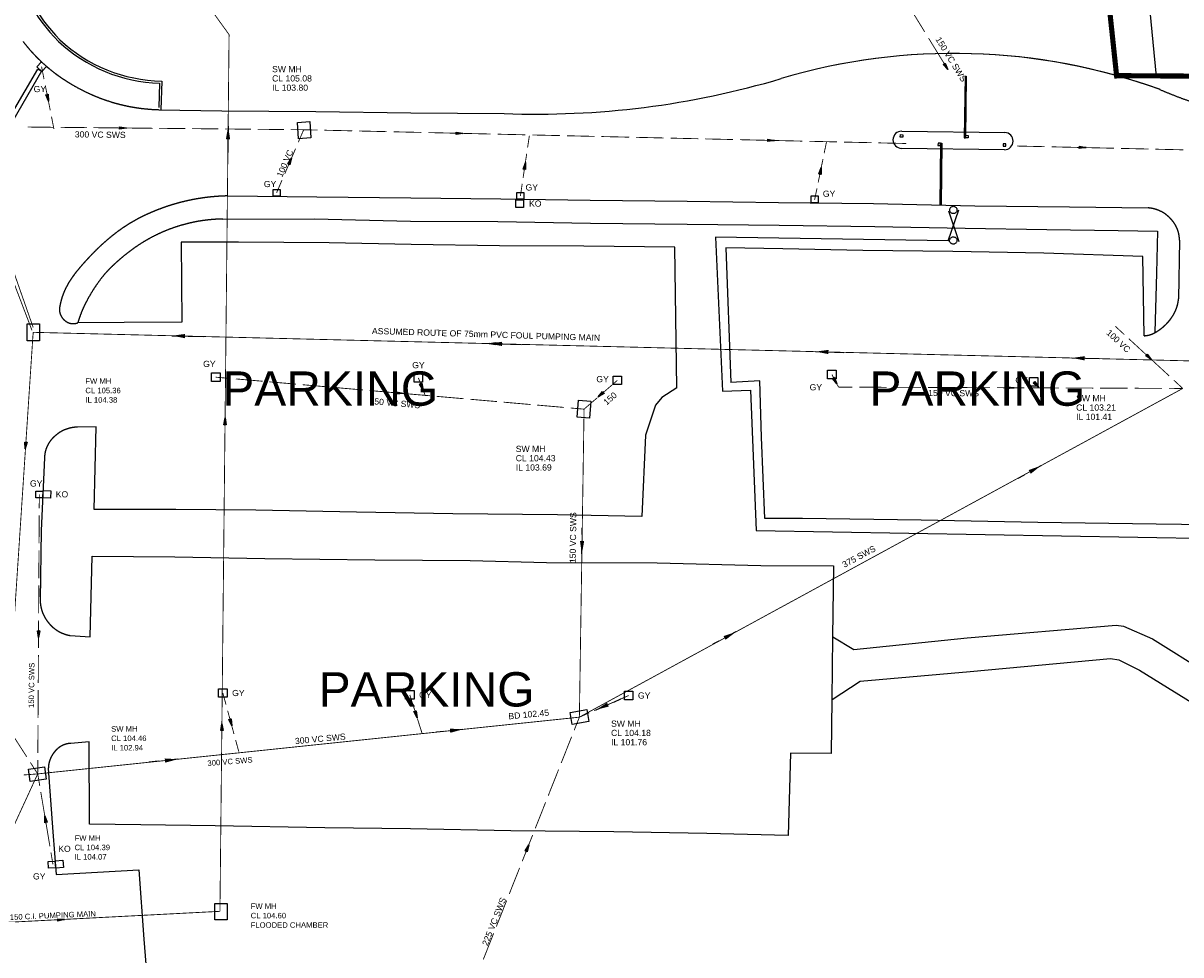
# Model space of a CAD drawing. Extents: x 14683 to 402730, y 286898 to 590920.
# Tile 26 of 39: x 254964 to 322406, y 357712 to 412011. Entities that reach past the tile are written whole.
import ezdxf

# ---------------------------------------------------------------- set-up
doc = ezdxf.new("R2010")
doc.units = 0
doc.header["$LTSCALE"] = 1500
doc.header["$MEASUREMENT"] = 0
for name, pattern in [('01-SITE PLAN$0$ECL-001', [100, 50, 0, 50]), ('CENTRE', [2, 1.25, -0.25, 0.25, -0.25]), ('DASHED', [0.75, 0.5, -0.25]), ('ECL-001', [100, 50, 0, 50]), ('PHANTOM', [2.5, 1.25, -0.25, 0.25, -0.25, 0.25, -0.25])]:
    doc.linetypes.add(name, pattern=pattern)
doc.layers.get('0').update_dxf_attribs({"linetype": 'CONTINUOUS'})
for name, color, linetype in [('01-SITE PLAN$0$_NIBSC_A fence 2', 7, 'CONTINUOUS'), ('01-SITE PLAN$0$_NIBSC_A fence elect', 7, 'CONTINUOUS'), ('01-SITE PLAN$0$_NIBSC_A gate', 7, 'CONTINUOUS'), ('01-SITE PLAN$0$_NIBSC_A site plan', 7, 'CONTINUOUS'), ('01-SITE PLAN$0$_NIBSC_S text', 7, 'CONTINUOUS'), ('_NIBSC_PH drainage channel', 210, 'CONTINUOUS'), ('_NIBSC_PH efws', 10, 'CENTRE'), ('_NIBSC_PH efws manholes', 10, 'CONTINUOUS'), ('_NIBSC_PH efws text', 10, 'CONTINUOUS'), ('_NIBSC_PH fws', 80, 'PHANTOM'), ('_NIBSC_PH fws manholes', 80, 'CONTINUOUS'), ('_NIBSC_PH fws text', 80, 'CONTINUOUS'), ('_NIBSC_PH sws', 160, 'DASHED'), ('_NIBSC_PH sws gulley', 210, 'CONTINUOUS'), ('_NIBSC_PH sws kerb outlet', 210, 'CONTINUOUS'), ('_NIBSC_PH sws manholes', 160, 'CONTINUOUS'), ('_NIBSC_PH sws text', 160, 'CONTINUOUS'), ('_NIBSC_PH text', 7, 'CONTINUOUS'), ('Xref', 7, 'CONTINUOUS')]:
    doc.layers.add(name, color=color, linetype=linetype)
doc.styles.add('01-SITE PLAN$0$Standard', font='arial.ttf')
doc.styles.get("Standard").update_dxf_attribs({"font": 'arial.ttf'})
doc.dimstyles.new('NIBSC 1-200', dxfattribs={"dimscale": 300, "dimtxt": 2.5, "dimasz": 2.5, "dimexe": 1.25, "dimexo": 0.625, "dimtad": 1, "dimdec": 0, "dimdsep": 46, "dimtxsty": 'Standard', "dimcen": 2.5, "dimclrd": 256, "dimclre": 256, "dimadec": 0, "dimazin": 0, "dimtfac": 1, "dimtdec": 0, "dimtmove": 0, "dimatfit": 2, "dimfxl": 1, "dimlwd": -1, "dimlwe": -1, "dimarcsym": 0})

# ---------------------------------------------------------------- blocks, each defined once
blk = doc.blocks.new('ECBL96')
at = {"color": 0, "linetype": 'ByBlock'}
for points in [[(-0.17188, -0.5), (0, 0.5), (0.17188, -0.5), (-0.17188, -0.5)], [(0, 0.5), (-0.09375, -0.5), (0, -0.5), (0, 0.5), (0.07813, -0.5)]]:
    blk.add_lwpolyline(points, dxfattribs=at)
blk = doc.blocks.new('ECBL29')
at = {"color": 0, "linetype": 'ByBlock'}
blk.add_lwpolyline([(-0.5, -0.5), (-0.5, 0.5), (0.5, 0.5), (0.5, -0.5), (-0.5, -0.5)], dxfattribs=at)
blk = doc.blocks.new('01-SITE PLAN$0$ECBL2')
at = {"color": 0, "linetype": 'ByBlock'}
blk.add_lwpolyline([(-0.5, -0.03125), (-0.5, 0.03125), (-0.48438, 0.125), (-0.45313, 0.21875), (-0.40625, 0.29688), (-0.35938, 0.35938), (-0.29688, 0.40625), (-0.21875, 0.45313), (-0.125, 0.48438), (-0.03125, 0.5), (0.03125, 0.5), (0.125, 0.48438), (0.21875, 0.45313), (0.29688, 0.40625), (0.35938, 0.35938), (0.40625, 0.29688), (0.45313, 0.21875), (0.48438, 0.125), (0.5, 0.03125), (0.5, -0.03125), (0.48438, -0.125), (0.45313, -0.21875), (0.40625, -0.29688), (0.35938, -0.35938), (0.29688, -0.40625), (0.21875, -0.45313), (0.125, -0.48438), (0.03125, -0.5), (-0.03125, -0.5), (-0.125, -0.48438), (-0.21875, -0.45313), (-0.29688, -0.40625), (-0.35938, -0.35938), (-0.40625, -0.29688), (-0.45313, -0.21875), (-0.48438, -0.125), (-0.5, -0.04688)], dxfattribs=at)
blk = doc.blocks.new('01-SITE PLAN')
at = {"layer": '01-SITE PLAN$0$_NIBSC_A fence 2'}
blk.add_lwpolyline([(867308, 133468), (853753, 133673), (854160, 124709), (855792, 124770), (856113, 116585), (891681, 115965)], dxfattribs=at)
at = {"layer": '01-SITE PLAN$0$_NIBSC_A fence elect', "const_width": 300}
for points in [[(877129, 142931), (863082, 275739), (835733, 271225)], [(877111, 143095), (913767, 142861)]]:
    blk.add_lwpolyline(points, dxfattribs=at)
at = {"layer": '01-SITE PLAN$0$_NIBSC_A gate'}
for points in [[(867308, 133468), (867918, 135267)], [(867312, 135209), (867917, 133425)]]:
    blk.add_lwpolyline(points, dxfattribs=at)
at = {"layer": '01-SITE PLAN$0$_NIBSC_A site plan'}
for p, q in [((868283, 143069), (868238, 139469)), ((868283, 143069), (868358, 143068)), ((868358, 143068), (868313, 139468)), ((864593, 139856), (870592, 139778)), ((864086, 139362), (864086, 139362)), ((866859, 139166), (866814, 135567)), ((866859, 139166), (866934, 139165)), ((866859, 139166), (866934, 139165)), ((866934, 139165), (866889, 135566)), ((868238, 139469), (868313, 139468)), ((871086, 139272), (871086, 139272)), ((870579, 138779), (864580, 138856)), ((866814, 135567), (866889, 135566))]:
    blk.add_line(p, q, dxfattribs=at)
at = {"layer": '01-SITE PLAN$0$_NIBSC_A site plan', "linetype": '01-SITE PLAN$0$ECL-001'}
for p, q in [((821312, 141112), (824994, 141054)), ((824994, 141054), (830470, 141012)), ((830470, 141012), (835988, 140936)), ((835988, 140936), (841432, 140888)), ((825344, 136086), (830524, 136040)), ((830524, 136040), (835996, 135968)), ((835996, 135968), (841234, 135908)), ((841234, 135908), (846440, 135844)), ((846440, 135844), (852100, 135786)), ((852100, 135786), (857420, 135706)), ((857420, 135706), (862952, 135642)), ((862952, 135642), (868846, 135516)), ((862952, 135642), (868846, 135516)), ((868846, 135516), (874364, 135454)), ((874364, 135454), (878954, 135386)), ((825950, 133390), (822612, 133398)), ((822612, 133398), (822648, 128724)), ((831240, 133342), (825950, 133390)), ((836016, 133264), (831240, 133342)), ((841162, 133186), (836016, 133264)), ((846076, 133158), (841162, 133186)), ((851370, 133090), (846076, 133158)), ((851500, 124899), (851370, 133090)), ((857660, 133000), (854340, 133066)), ((862338, 132914), (857660, 133000)), ((867578, 132844), (862338, 132914)), ((880778, 133506), (880722, 130088)), ((872882, 132756), (867578, 132844)), ((878636, 132558), (872882, 132756)), ((878724, 127938), (878636, 132558)), ((819288, 128702), (816602, 128690)), ((822648, 128724), (819288, 128702)), ((851500, 124899), (850614, 124338)), ((856320, 125302), (854649, 125211)), ((856434, 122022), (856320, 125302)), ((850614, 124338), (850244, 123890)), ((850244, 123890), (849672, 122136)), ((817660, 122622), (816582, 122612)), ((817544, 117816), (817660, 122622)), ((849672, 122136), (849460, 117408)), ((856628, 117286), (856434, 122022)), ((814656, 120820), (814470, 116578)), ((822300, 117812), (817544, 117816)), ((826966, 117772), (822300, 117812)), ((832838, 117646), (826966, 117772)), ((838436, 117564), (832838, 117646)), ((844548, 117506), (838436, 117564)), ((849460, 117408), (844548, 117506)), ((858816, 117290), (856628, 117286)), ((865722, 117180), (858816, 117290)), ((872518, 117058), (865722, 117180)), ((879408, 116964), (872518, 117058)), ((886202, 116840), (879408, 116964)), ((814470, 116578), (814402, 112548)), ((817318, 110382), (817440, 115096)), ((817440, 115096), (822252, 115052)), ((822252, 115052), (827488, 114960)), ((827488, 114960), (833904, 114878)), ((833904, 114878), (839446, 114840)), ((839446, 114840), (843904, 114726)), ((843904, 114726), (850350, 114694)), ((850350, 114694), (856384, 114552)), ((856384, 114552), (860620, 114532)), ((860620, 114532), (860566, 110394)), ((868404, 110326), (877088, 111076)), ((877088, 111076), (877518, 111018)), ((877518, 111018), (879198, 110276)), ((816146, 110470), (817318, 110382)), ((860566, 110394), (860518, 106730)), ((860582, 110394), (861802, 109642)), ((861802, 109642), (868404, 110326)), ((879198, 110276), (883456, 107616)), ((868578, 108364), (876748, 109124)), ((876748, 109124), (877236, 109054)), ((877236, 109054), (878450, 108456)), ((862178, 107802), (868578, 108364)), ((878450, 108456), (882964, 105634)), ((860534, 106730), (862178, 107802)), ((860518, 106730), (860478, 103588)), ((817266, 104264), (816196, 104182)), ((817280, 99468), (817266, 104264)), ((858124, 103616), (857972, 98804)), ((860478, 103588), (858124, 103616)), ((814878, 102708), (815136, 99032)), ((820260, 99430), (817280, 99468)), ((824608, 99366), (820260, 99430)), ((830990, 99266), (824608, 99366)), ((835972, 99196), (830990, 99266)), ((841822, 99088), (835972, 99196)), ((815136, 99032), (815336, 96530)), ((847822, 99034), (841822, 99088)), ((853232, 98936), (847822, 99034)), ((857972, 98804), (853232, 98936)), ((815336, 96530), (820150, 96804)), ((820150, 96804), (820448, 92766)), ((820448, 92766), (820882, 87236))]:
    blk.add_line(p, q, dxfattribs=at)
blk.add_lwpolyline([(872878, 216044), (873738, 205614), (874512, 196750), (875554, 185394), (876332, 176540), (877428, 164556), (878014, 158588), (878716, 150382), (879420, 143052), (890702, 142816), (899490, 142770), (908460, 142644), (916358, 142544), (926216, 142434), (935142, 142296), (944002, 142174), (955862, 141972)], dxfattribs=at)
at = {"layer": '01-SITE PLAN$0$_NIBSC_A site plan'}
for points in [[(812773, 150224, 0.15278), (815470, 145093, 0.183347), (821355, 142659, -2.911806)], [(812896, 150247, 0.152729), (815557, 145183, 0.18695), (821484, 142781, 0.183298)]]:
    blk.add_lwpolyline(points, format="xyb", dxfattribs=at)
for points in [[(821355, 142659), (821313, 141235)], [(821484, 142781), (821434, 141110)]]:
    blk.add_lwpolyline(points, dxfattribs=at)
for points in [[(864515, 139657), (864665, 139655), (864663, 139505), (864513, 139507)], [(868315, 139618), (868465, 139616), (868463, 139466), (868313, 139468)], [(866707, 139018), (866857, 139016), (866859, 139166), (866709, 139168)], [(870507, 138980), (870657, 138978), (870659, 139128), (870509, 139130)]]:
    blk.add_lwpolyline(points, close=True, dxfattribs=at)
at = {"layer": '01-SITE PLAN$0$_NIBSC_A site plan', "linetype": '01-SITE PLAN$0$ECL-001'}
for points in [[(825344, 136086), (830524, 136040), (835996, 135968), (841234, 135908), (846440, 135844), (852100, 135786), (857420, 135706), (862952, 135642), (868846, 135516), (874364, 135454), (878954, 135386, -0.04465), (879327, 135322, -0.04785), (879669, 135196, -0.04778), (879981, 135007, -0.04447), (880262, 134756, -0.04456), (880481, 134481, -0.04782), (880640, 134180, -0.04782), (880739, 133856, -0.04456), (880778, 133506), (880722, 130088, -0.04877), (880644, 129665, -0.04989), (880485, 129269, -0.02394), (880376, 129082, -0.04955), (880024, 128638, -0.04853), (879596, 128275, -0.02259), (879354, 128122, -0.04734), (879113, 128012, -0.04821), (878857, 127951, -0.02314), (878724, 127938), (878636, 132558), (872882, 132756), (867578, 132844), (862338, 132914), (857660, 133000), (854340, 133066), (854649, 125211), (854649, 125211)], [(816604, 128706, -0.0442), (816982, 129700, -0.01418), (817146, 130016, -0.04664), (818083, 131435, -0.02566), (818468, 131856, -0.04621), (820052, 133164, -0.04663), (821526, 133976, -0.04455), (823071, 134492, -0.0449), (824677, 134725, -0.00964), (825042, 134738), (830378, 134746), (835982, 134618), (841074, 134600), (846466, 134506), (852090, 134434), (857456, 134376), (863022, 134304), (868290, 134202), (873054, 134128), (877202, 134076), (879490, 134034), (879430, 131584), (879346, 128136, -0.00964)]]:
    blk.add_lwpolyline(points, format="xyb", dxfattribs=at)
for centre, radius, start, end in [((820911, 150779), 9417, 217.14678, 228.23288), ((821260, 151164), 9937, 228.21235, 238.62842), ((821895, 152163), 11121, 238.5128, 243.23102), ((821614, 151546), 10443, 243.08289, 253.2062), ((889556, 165234), 25000, 246.54277, 269.60386), ((821545, 151303), 10191, 253.18448, 263.47704), ((821613, 151800), 10692, 263.41903, 268.39152), ((825576, 124191), 11900, 104.40184, 115.28901), ((825538, 124360), 11726, 93.42269, 104.42647), ((825594, 123748), 12340, 91.16027, 93.51619), ((824429, 126601), 9230, 115.24237, 126.77657), ((878785, 133274), 2119, 75.18434, 85.41058), ((878839, 133476), 1909, 64.25847, 75.21653), ((878839, 133473), 1912, 53.34046, 64.28251), ((878712, 133300), 2127, 43.18836, 53.37343), ((878829, 133394), 1977, 33.33666, 43.54231), ((878995, 133502), 1780, 22.41896, 33.37015), ((826175, 124293), 12125, 126.85566, 137.56446), ((878995, 133501), 1780, 11.49156, 22.44276), ((878802, 133460), 1977, 1.31922, 11.52487), ((825811, 124257), 11884, 136.25385, 142.71052), ((820306, 128497), 4935, 143.15604, 153.43945), ((819221, 129049), 3718, 153.56302, 165.20467), ((816670, 129452), 1142, 170.64984, 180.92868), ((819072, 129013), 3583, 164.05216, 169.96836), ((878587, 130258), 2140, 332.48236, 343.90683), ((878520, 130279), 2210, 343.87746, 355.04587), ((816319, 129448), 791, 181.07457, 192.1218), ((816229, 129429), 699, 192.13757, 205.07495), ((816287, 129457), 763, 205.09584, 218.07434), ((816509, 129614), 1035, 217.34139, 229.5156), ((816358, 129437), 802, 229.56331, 240.36815), ((877966, 130634), 2867, 315.87124, 327.21799), ((878474, 130314), 2266, 327.07131, 332.5569), ((816312, 129357), 710, 240.32619, 252.06384), ((816312, 129355), 708, 252.03294, 263.79574), ((816322, 129444), 797, 263.75653, 274.62769), ((816303, 129671), 1026, 274.67295, 286.95913), ((877787, 130869), 3162, 299.70683, 304.8832), ((877942, 130656), 2900, 304.78192, 315.89546), ((878654, 129381), 1445, 272.78855, 278.0909), ((878667, 129303), 1366, 278.01905, 289.05942), ((878655, 129339), 1404, 289.03486, 299.87629), ((816726, 120446), 2203, 124.81613, 135.36484), ((816591, 120643), 1964, 113.45597, 124.85301), ((816590, 120646), 1961, 102.0731, 113.48386), ((816641, 120417), 2196, 91.52716, 102.11018), ((816272, 120822), 1612, 156.80744, 168.22963), ((816277, 120821), 1617, 145.44914, 156.83475), ((816443, 120708), 1817, 134.97131, 145.48801), ((816457, 120783), 1801, 168.19372, 178.80876), ((816622, 112572), 2220, 180.6305, 192.27215), ((816440, 112533), 2034, 192.2678, 202.5535), ((816471, 112544), 2066, 202.533, 212.72035), ((816644, 112653), 2271, 212.66726, 220.31684), ((816564, 112570), 2157, 220.00708, 231.74244), ((816460, 112437), 1987, 231.73806, 242.04206), ((816481, 112476), 2032, 242.02415, 252.16804), ((816548, 112677), 2244, 252.11213, 259.69074), ((816313, 102843), 1362, 125.64444, 136.06508), ((816233, 102957), 1223, 114.48423, 125.68007), ((816234, 102954), 1225, 103.33878, 114.50947), ((816268, 102814), 1370, 93.01208, 103.37326), ((816391, 102707), 1509, 157.17566, 168.36694), ((816393, 102707), 1511, 146.02379, 157.19906), ((816541, 102608), 1689, 135.69261, 146.06066), ((816560, 102671), 1682, 168.33102, 178.7448)]:
    blk.add_arc(centre, radius, start, end, dxfattribs=at)
at = {"layer": '01-SITE PLAN$0$_NIBSC_A site plan'}
for centre, radius, start, end in [((867638, 109086), 35304, 70.18769, 106.55691), ((867634, 109115), 35275, 70.09168, 106.56425), ((843330, 190818), 49966, 267.82298, 286.56715), ((864586, 139356), 500, 89.26016, 179.26016), ((870586, 139278), 500, 359.26016, 89.26016), ((864586, 139356), 500, 179.26016, 269.26016), ((870586, 139278), 500, 269.26016, 359.26016)]:
    blk.add_arc(centre, radius, start, end, dxfattribs=at)
at = {"layer": '01-SITE PLAN$0$_NIBSC_A gate', "xscale": 423.36, "yscale": 423.36, "zscale": 423.36, "rotation": 57.18940270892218}
for p in [(867602, 135267), (867598, 133490)]:
    blk.add_blockref('01-SITE PLAN$0$ECBL2', p, dxfattribs=at)
at = {"layer": '01-SITE PLAN$0$_NIBSC_A site plan', "style": '01-SITE PLAN$0$Standard', "flags": 3}
blk.add_attdef('ISI_MICROGDS_OBJECT_NAME', (687240, 149030), '', height=0.05, rotation=4.16905, dxfattribs=at)
at = {"layer": '01-SITE PLAN$0$_NIBSC_S text', "char_height": 2000, "width": 20217.21, "attachment_point": 1, "style": '01-SITE PLAN$0$Standard'}
for insert in [(825013, 125856), (862716, 125856), (830628, 108329)]:
    blk.add_mtext('{\\Fhelv|c0;PARKING}', dxfattribs=dict(at, insert=insert))

msp = doc.modelspace()

# ---------------------------------------------------------------- linework, layer by layer
at = {"layer": '_NIBSC_PH drainage channel', "color": 1, "linetype": 'ECL-001'}
msp.add_lwpolyline([(256031, 409212), (253275, 404488), (250883, 400268), (248811, 396614), (248593, 396738), (250665, 400392), (253059, 404614), (255815, 409338), (256031, 409212)], dxfattribs=at)
at = {"layer": '_NIBSC_PH efws', "const_width": 50}
for points in [[(255137, 427758), (266961, 411342)], [(266961, 411342), (266877, 411460)], [(266428, 360248), (266961, 411342)], [(266959, 411193), (266961, 411342)], [(255547, 393992), (255542, 393850)], [(245751, 359259), (249118, 359565), (249143, 359353), (266428, 360248)]]:
    msp.add_lwpolyline(points, dxfattribs=at)
at = {"layer": '_NIBSC_PH efws manholes', "linetype": 'ECL-001'}
msp.add_lwpolyline([(266121, 359758), (266137, 360708), (266857, 360696), (266841, 359746), (266121, 359758)], dxfattribs=at)
at = {"layer": '_NIBSC_PH fws', "const_width": 50}
for points in [[(246141, 421144), (255548, 394276)], [(246410, 417868), (255477, 394112)], [(255547, 393992), (253694, 365910)], [(255547, 393992), (344737, 391788)], [(264615, 393768), (264318, 393776)], [(282453, 393327), (282156, 393335)], [(300291, 392887), (299994, 392894)], [(318129, 392446), (317832, 392453)]]:
    msp.add_lwpolyline(points, dxfattribs=at)
at = {"layer": '_NIBSC_PH fws manholes', "linetype": 'ECL-001'}
msp.add_lwpolyline([(255203, 393488), (255191, 394486), (255911, 394492), (255921, 393494), (255203, 393488)], dxfattribs=at)
at = {"layer": '_NIBSC_PH sws', "const_width": 50}
for points in [[(306585, 412967), (307488, 411497)], [(307714, 411129), (308618, 409659)], [(256037, 409472), (256182, 408745)], [(256254, 408381), (256543, 406927)], [(256615, 406563), (256759, 405836)], [(255233, 405956), (256764, 405941)], [(257147, 405937), (258677, 405922)], [(259060, 405918), (260591, 405903)], [(260974, 405899), (262505, 405884)], [(262887, 405881), (264418, 405866)], [(264801, 405862), (266332, 405847)], [(266715, 405843), (268246, 405828)], [(268628, 405824), (270159, 405810)], [(270542, 405806), (271307, 405798)], [(270991, 405063), (271307, 405798)], [(270991, 405063), (271307, 405798)], [(271307, 405798), (272114, 405780)], [(272518, 405771), (274131, 405734)], [(274535, 405725), (276149, 405688)], [(276552, 405678), (278166, 405642)], [(278569, 405632), (280183, 405596)], [(280586, 405586), (282200, 405549)], [(282603, 405540), (284217, 405503)], [(284349, 404748), (284453, 405448)], [(284349, 404748), (284453, 405448)], [(284620, 405494), (286234, 405457)], [(286638, 405448), (288251, 405411)], [(288655, 405402), (290268, 405365)], [(290672, 405356), (292285, 405319)], [(292689, 405310), (294303, 405273)], [(270201, 403225), (270833, 404695)], [(270201, 403225), (270833, 404695)], [(294706, 405264), (296320, 405227)], [(296723, 405218), (298337, 405181)], [(298740, 405172), (300354, 405135)], [(300757, 405126), (302371, 405089)], [(301628, 404430), (301767, 405112)], [(301628, 404430), (301767, 405112)], [(302774, 405080), (304388, 405043)], [(304792, 405033), (306405, 404997)], [(312860, 404849), (314474, 404812)], [(314877, 404803), (316491, 404766)], [(316894, 404757), (318508, 404720)], [(318911, 404711), (320525, 404674)], [(320928, 404665), (322542, 404628)], [(284089, 402997), (284297, 404398)], [(284089, 402997), (284297, 404398)], [(301279, 402724), (301558, 404089)], [(301279, 402724), (301558, 404089)], [(269727, 402122), (270043, 402857)], [(269727, 402122), (270043, 402857)], [(283933, 401946), (284037, 402647)], [(283933, 401946), (284037, 402647)], [(301069, 401700), (301209, 402383)], [(301069, 401700), (301209, 402383)], [(318589, 394344), (319113, 393861)], [(319375, 393620), (320423, 392654)], [(320684, 392413), (321732, 391447)], [(266183, 391378), (266964, 391310)], [(267354, 391277), (268915, 391141)], [(277987, 391340), (278151, 390917)], [(289579, 391194), (288804, 390522)], [(302079, 391530), (302465, 390800)], [(321994, 391205), (322517, 390722)], [(269305, 391107), (270865, 390972)], [(271255, 390938), (272816, 390802)], [(273206, 390768), (274767, 390633)], [(275157, 390599), (276717, 390463)], [(278233, 390705), (278397, 390282)], [(287367, 371564), (322517, 390722)], [(302465, 390800), (303268, 390797)], [(303669, 390796), (305273, 390789)], [(305674, 390788), (307278, 390782)], [(307679, 390780), (309283, 390774)], [(309684, 390772), (311288, 390766)], [(311689, 390764), (313294, 390758)], [(313695, 390757), (315299, 390750)], [(313831, 391100), (314137, 390774)], [(315700, 390749), (317304, 390743)], [(317705, 390741), (319309, 390735)], [(319710, 390733), (321314, 390727)], [(321715, 390725), (322517, 390722)], [(277108, 390429), (278668, 390294)], [(279058, 390260), (280619, 390124)], [(281009, 390090), (282570, 389955)], [(282960, 389921), (284520, 389785)], [(288417, 390186), (287641, 389514)], [(320057, 389381), (321463, 390148)], [(284910, 389752), (286471, 389616)], [(286861, 389582), (287641, 389514)], [(287641, 389514), (287367, 371564)], [(287641, 389514), (287629, 388716)], [(255905, 384544), (255901, 383730)], [(255899, 383323), (255889, 381694)], [(255887, 381287), (255878, 379658)], [(304239, 380760), (305645, 381526)], [(255876, 379251), (255866, 377623)], [(255864, 377216), (255855, 375587)], [(255853, 375180), (255843, 373551)], [(255841, 373144), (255832, 371515)], [(266597, 372972), (266783, 372288)], [(277489, 372862), (277780, 371952)], [(287380, 372362), (287367, 371564)], [(289378, 372448), (288229, 371943)], [(288422, 372139), (289828, 372905)], [(290239, 372826), (289665, 372574)], [(266876, 371946), (267248, 370577)], [(287367, 371564), (288070, 371947)], [(287942, 371817), (287367, 371564)], [(255813, 368258), (287367, 371564)], [(255830, 371108), (255820, 369480)], [(277925, 371497), (278215, 370586)], [(287065, 370801), (287367, 371564)], [(254312, 370591), (255170, 369258)], [(267341, 370235), (267527, 369550)], [(274746, 370242), (276324, 370407)], [(286309, 368893), (286914, 370419)], [(266857, 369415), (268435, 369581)], [(255384, 368925), (255813, 368258)], [(255818, 369073), (255813, 368258)], [(249111, 353700), (255813, 368258)], [(254997, 368196), (255813, 368258)], [(255932, 367555), (255813, 368258)], [(285552, 366985), (286157, 368511)], [(256227, 365798), (255991, 367204)], [(284796, 365077), (285401, 366603)], [(256522, 364041), (256286, 365447)], [(284039, 363169), (284645, 364695)], [(256699, 362986), (256581, 363689)], [(283283, 361261), (283888, 362787)], [(282527, 359353), (283132, 360879)], [(281770, 357445), (282375, 358971)]]:
    msp.add_lwpolyline(points, dxfattribs=at)
at = {"layer": '_NIBSC_PH sws manholes'}
for points in [[(271011, 405273), (270945, 406221), (271663, 406271), (271729, 405323), (271011, 405273)], [(288029, 389984), (287949, 388986), (287231, 389042), (287311, 390040), (288029, 389984)], [(287921, 371308), (286947, 371134), (286821, 371842), (287793, 372016), (287921, 371308)], [(255271, 368536), (256215, 368666), (256313, 367952), (255369, 367822), (255271, 368536)]]:
    msp.add_lwpolyline(points, dxfattribs=at)

# ---------------------------------------------------------------- block references
at = {"layer": '_NIBSC_PH efws'}
for p, xscale, yscale, zscale, rotation in [((266725, 388805), 400.0000000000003, 400.0000000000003, 400.0000000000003, 359.2781840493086), ((266547, 370979), 399.9999999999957, 399.9999999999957, 399.9999999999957, 1.273880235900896), ((257182, 359760), 400.0000000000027, 400.0000000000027, 400.0000000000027, 275.6040451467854)]:
    msp.add_blockref('ECBL96', p, dxfattribs=dict(at, xscale=xscale, yscale=yscale, zscale=zscale, rotation=rotation))
at = {"layer": '_NIBSC_PH fws'}
for p, xscale, yscale, zscale, rotation in [((282304, 393331), 400.0000000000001, 400.0000000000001, 400.0000000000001, 88.58444), ((255107, 387394), 400.0000000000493, 400.0000000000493, 400.0000000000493, 174.7627017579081)]:
    msp.add_blockref('ECBL96', p, dxfattribs=dict(at, xscale=xscale, yscale=yscale, zscale=zscale, rotation=rotation))
at = {"layer": '_NIBSC_PH sws'}
for p, xscale, yscale, zscale, rotation in [((308730, 409475), 400, 400, 400, 211.56504), ((256398, 407654), 400.0000000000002, 400.0000000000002, 400.0000000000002, 191.23112), ((260782, 405901), 400, 400, 400, 269.4393100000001), ((280384, 405591), 400, 400, 400, 268.6915), ((298538, 405176), 400, 400, 400, 268.6915), ((316692, 404762), 400, 400, 400, 268.6915), ((270517, 403960), 400, 400, 400, 336.74124), ((270517, 403960), 400, 400, 400, 336.74124), ((284193, 403697), 400.0000000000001, 400.0000000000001, 400.0000000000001, 351.55406), ((284193, 403697), 400.0000000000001, 400.0000000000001, 400.0000000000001, 351.55406), ((301418, 403406), 399.9999999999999, 399.9999999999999, 399.9999999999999, 348.4384), ((301418, 403406), 399.9999999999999, 399.9999999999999, 399.9999999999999, 348.4384), ((320553, 392533), 400, 400, 400, 227.32092), ((302272, 391165), 400, 400, 400, 207.86841), ((302272, 391165), 10, 10, 10, 207.86841), ((276912, 390446), 400, 400, 400, 265.03533), ((278192, 390811), 400.0000000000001, 400.0000000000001, 400.0000000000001, 201.18253), ((288610, 390354), 400, 400, 400, 130.92114), ((312491, 390761), 400.0000000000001, 400.0000000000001, 400.0000000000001, 269.77713), ((313984, 390937), 400, 400, 400, 223.18745), ((313984, 390937), 10, 10, 10, 223.18745), ((255859, 376401), 400.0000000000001, 400.0000000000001, 400.0000000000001, 179.67634), ((277852, 371724), 400.0000000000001, 400.0000000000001, 400.0000000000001, 197.69168), ((267062, 371261), 400, 400, 400, 195.2041), ((256256, 365622), 400.0000000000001, 400.0000000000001, 400.0000000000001, 9.539850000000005), ((284342, 363932), 400.0000000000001, 400.0000000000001, 400.0000000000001, 338.37549)]:
    msp.add_blockref('ECBL96', p, dxfattribs=dict(at, xscale=xscale, yscale=yscale, zscale=zscale, rotation=rotation))
at = {"layer": '_NIBSC_PH sws gulley'}
for p, xscale, yscale, zscale, rotation in [((256037, 409472), 400.000000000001, 400.000000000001, 400.000000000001, 317.2944783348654), ((256631, 362968), 399.9999999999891, 399.9999999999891, 399.9999999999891, 3.733133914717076)]:
    msp.add_blockref('ECBL29', p, dxfattribs=dict(at, xscale=xscale, yscale=yscale, zscale=zscale, rotation=rotation))
for p, xscale, yscale, zscale in [((269727, 402122), 400, 400, 400), ((283933, 401946), 400, 400, 400), ((301069, 401748), 400, 400, 400), ((266183, 391378), 500, 500, 500), ((277987, 391338), 500, 500, 500), ((289579, 391192), 500, 500, 500), ((302079, 391530), 500, 500, 500), ((313831, 391100), 500, 500, 500), ((255905, 384544), 400, 400, 400), ((266597, 372972), 500, 500, 500), ((277489, 372860), 500, 500, 500), ((290239, 372826), 500, 500, 500)]:
    msp.add_blockref('ECBL29', p, dxfattribs=dict(at, xscale=xscale, yscale=yscale, zscale=zscale))
at = {"layer": '_NIBSC_PH sws kerb outlet', "xscale": 440, "yscale": 440, "zscale": 440}
msp.add_blockref('ECBL29', (283893, 401496), dxfattribs=at)
at = {"layer": '_NIBSC_PH sws kerb outlet'}
for p, xscale, yscale, zscale, rotation in [((256348, 384553), 440.0000000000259, 440.0000000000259, 440.0000000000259, 357.2649281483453), ((257071, 362998), 439.9999999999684, 439.9999999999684, 439.9999999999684, 5.225180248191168)]:
    msp.add_blockref('ECBL29', p, dxfattribs=dict(at, xscale=xscale, yscale=yscale, zscale=zscale, rotation=rotation))
at = {"layer": 'Xref'}
msp.add_blockref('01-SITE PLAN', (-558449, 265856), dxfattribs=at)

# ---------------------------------------------------------------- texts
at = {"layer": '_NIBSC_PH efws text'}
for s, p in [('FW MH', (258588, 390991)), ('CL 105.36', (258588, 390443)), ('IL 104.38', (258588, 389894))]:
    msp.add_text(s, height=320, dxfattribs=at).set_placement(p)
at = {"layer": '_NIBSC_PH efws text', "linetype": 'CENTRE'}
for s, p in [('FW MH', (257961, 364360)), ('CL 104.39', (257961, 363812)), ('IL 104.07', (257961, 363263)), ('CL 104.60', (268219, 359840)), ('FW MH', (268219, 360388)), ('FLOODED CHAMBER', (268219, 359291))]:
    msp.add_text(s, height=320, dxfattribs=at).set_placement(p)
at = {"layer": '_NIBSC_PH efws text', "linetype": 'Continuous'}
msp.add_text('150 C.I. PUMPING MAIN', height=320, rotation=2.45334, dxfattribs=at).set_placement((254194, 359744))
at = {"layer": '_NIBSC_PH fws text'}
msp.add_text('ASSUMED ROUTE OF 75mm PVC FOUL PUMPING MAIN', height=360, rotation=358.24791, dxfattribs=at).set_placement((275279, 393897))
at = {"layer": '_NIBSC_PH sws gulley'}
for p in [(255575, 407990), (268986, 402455), (284230, 402257), (301549, 401889), (265448, 391972), (277627, 391899), (288356, 391085), (312764, 391022), (300781, 390612), (255361, 385004), (267137, 372792), (278029, 372682), (290779, 372646), (255538, 362106)]:
    msp.add_text('GY', height=360, dxfattribs=at).set_placement(p)
at = {"layer": '_NIBSC_PH sws kerb outlet'}
for p in [(284433, 401316), (256861, 384372), (257007, 363711)]:
    msp.add_text('KO', height=360, dxfattribs=at).set_placement(p)
at = {"layer": '_NIBSC_PH sws text'}
for s, height, rotation, p in [('150 VC SWS', 360, 301.68, (308093, 411069)), ('300 VC SWS', 360, 359.28, (257972, 405352)), ('100 VC', 360, 66.6, (270051, 403000)), ('100 VC', 360, 317.16, (318036, 393920)), ('150', 360, 41.04, (288958, 389724)), ('150 VC SWS', 360, 359.64, (307686, 390281)), ('150 VC SWS', 360, 354.96, (275130, 389819)), ('150 VC SWS', 360, 89.28, (287157, 380541)), ('375 SWS', 360, 28.44, (302802, 380261)), ('150 VC SWS', 320, 89.29313, (255594, 372100)), ('BD 102.45', 360, 5.4, (283251, 371434)), ('300 VC SWS', 360, 5.4, (270816, 369985)), ('300 VC SWS', 320, 4.62918, (265713, 368716)), ('225 VC SWS', 360, 68.4, (282019, 358211))]:
    msp.add_text(s, height=height, rotation=rotation, dxfattribs=at).set_placement(p)
for s, height, p in [('SW MH', 360, (269465, 409150)), ('CL 105.08', 360, (269465, 408610)), ('IL 103.80', 360, (269465, 408070)), ('SW MH', 360, (316305, 389970)), ('CL 103.21', 360, (316305, 389428)), ('IL 101.41', 360, (316305, 388888)), ('SW MH', 360, (283660, 387017)), ('CL 104.43', 360, (283660, 386477)), ('IL 103.69', 360, (283660, 385937)), ('SW MH', 320, (260089, 370720)), ('SW MH', 360, (289212, 371006)), ('CL 104.46', 320, (260089, 370172)), ('CL 104.18', 360, (289212, 370466)), ('IL 101.76', 360, (289212, 369926)), ('IL 102.94', 320, (260089, 369623))]:
    msp.add_text(s, height=height, dxfattribs=at).set_placement(p)
at = {"layer": '_NIBSC_PH text'}
msp.add_text('ASSUMED ROUTE OF 75mm PVC FOUL PUMPING MAIN', height=360, rotation=358.24791, dxfattribs=at).set_placement((275279, 393897))

# ---------------------------------------------------------------- leaders
at = {"layer": '_NIBSC_PH efws'}
msp.add_leader([(266906, 405998), (266890, 404467)], dimstyle='NIBSC 1-200', override={"dimgap": 0.625, "dimtad": 0}, dxfattribs=at)
at = {"layer": '_NIBSC_PH fws'}
for points in [[(263640, 393792), (265483, 393747)], [(282105, 393336), (283973, 393290)], [(301129, 392866), (302773, 392825)], [(316061, 392497), (317649, 392458)]]:
    msp.add_leader(points, dimstyle='NIBSC 1-200', override={"dimgap": 0.625, "dimtad": 0}, dxfattribs=at)
at = {"layer": '_NIBSC_PH sws'}
for points in [[(314259, 386221), (312916, 385477)], [(287513, 381081), (287536, 382607)], [(296487, 376535), (295143, 375812)], [(288345, 371994), (289778, 372624)], [(280578, 370853), (279036, 370691)], [(263973, 369113), (262276, 368935)]]:
    msp.add_leader(points, dimstyle='NIBSC 1-200', override={"dimgap": 0.625, "dimtad": 0}, dxfattribs=at)

doc.saveas('drawing.dxf')
